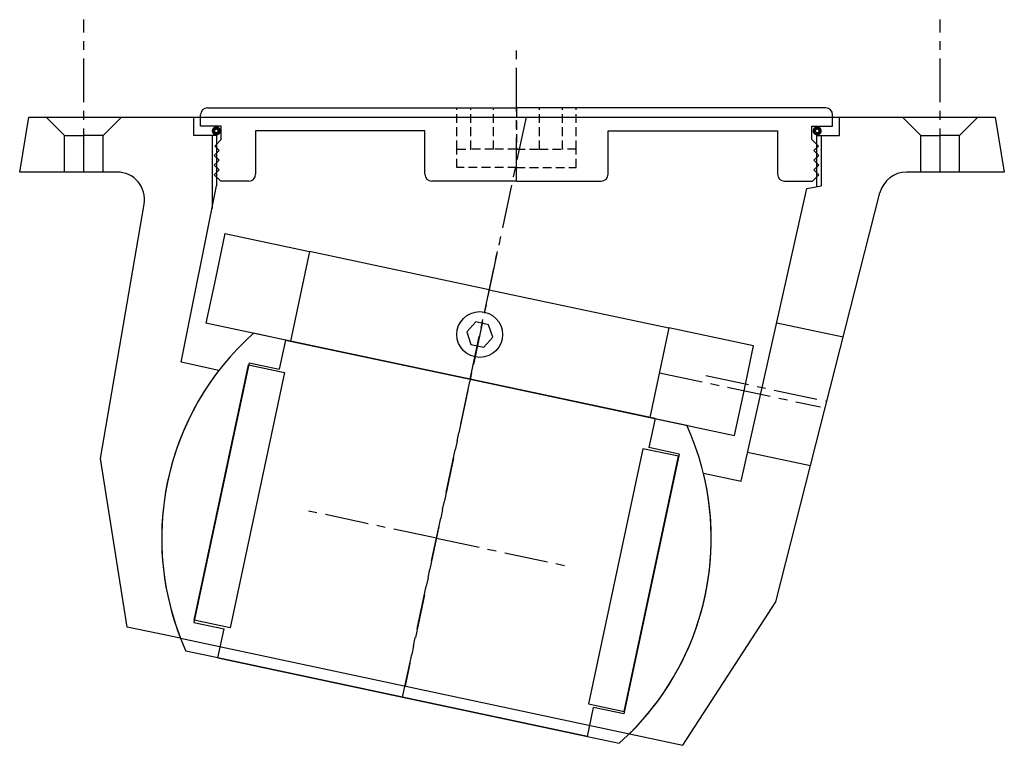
# Model space of a CAD drawing. Extents: x -91 to 124, y -47 to 113.
import ezdxf

# ---------------------------------------------------------------- set-up
doc = ezdxf.new("R2010")
doc.units = 0
doc.header["$LTSCALE"] = 0.3
doc.linetypes.add('CENTER', pattern=[50.8, 31.75, -6.35, 6.35, -6.35])
doc.linetypes.add('HIDDEN', pattern=[9.525, 6.35, -3.175])
doc.layers.get('0').update_dxf_attribs({"linetype": 'CONTINUOUS'})
doc.layers.add('CENTER', color=9, linetype='CENTER')

# ---------------------------------------------------------------- blocks, each defined once
blk = doc.blocks.new('M52-155')
for p, q in [((-67.5, 0), (-0.01, 0)), ((67.5, 0), (0, 0)), ((-69, -4), (-69, -1.5)), ((69, -4), (69, -1.5)), ((-64.5, -4), (-69, -4)), ((-64.5, -6.9), (-64.5, -4)), ((64.5, -6.9), (64.5, -4)), ((64.5, -4), (69, -4)), ((-57, -5), (-57, -14.5)), ((-20, -5), (-57, -5)), ((-20, -14.5), (-20, -5)), ((20, -14.5), (20, -5)), ((20, -5), (56.99, -5)), ((56.99, -5), (56.99, -14.5)), ((-64.5, -6.9), (-65.92, -8.32)), ((-64.94, -9.3), (-65.92, -8.32)), ((64.5, -6.9), (65.91, -8.32)), ((64.93, -9.3), (65.91, -8.32)), ((-66, -10.36), (-64.94, -9.3)), ((-64.94, -11.42), (-66, -10.36)), ((66, -10.36), (64.93, -9.3)), ((64.93, -11.42), (66, -10.36)), ((-66, -12.48), (-64.94, -11.42)), ((-64.94, -13.54), (-66, -12.48)), ((66, -12.48), (64.93, -11.42)), ((64.93, -13.54), (66, -12.48)), ((-66, -14.6), (-64.94, -13.54)), ((-64.6, -16), (-66, -14.6)), ((64.6, -16), (66, -14.6)), ((66, -14.6), (64.93, -13.54)), ((-58.5, -16), (-64.6, -16)), ((-0.01, -16), (-18.5, -16)), ((0, -16), (18.5, -16)), ((58.49, -16), (64.6, -16))]:
    blk.add_line(p, q)
at = {"linetype": 'HIDDEN'}
for p, q in [((-13.01, -9), (-13.01, 0)), ((-10.01, -9), (-10.01, 0)), ((-5.01, -9), (-5.01, 0)), ((0, 0), (0, -9)), ((5, -9), (5, 0)), ((10, -9), (10, 0)), ((13, -9), (13, 0)), ((-13.01, -9), (-10.01, -9)), ((-13.01, -13), (-13.01, -9)), ((-5.01, -9), (-10.01, -9)), ((-0.01, -9), (-5.01, -9)), ((0, -9), (5, -9)), ((5, -9), (10, -9)), ((13, -9), (10, -9)), ((13, -13), (13, -9)), ((-0.01, -13), (-13.01, -13)), ((0, -13), (13, -13))]:
    blk.add_line(p, q, dxfattribs=at)
for centre, start, end in [((-67.5, -1.5), 90, 180), ((67.5, -1.5), 0, 90), ((-58.5, -14.5), 270, 0), ((-18.5, -14.5), 180, 270), ((18.5, -14.5), 270, 0), ((58.49, -14.5), 180, 270)]:
    blk.add_arc(centre, 1.5, start, end)
at = {"layer": 'CENTER'}
blk.add_line((-0.01, -16), (-0.01, 12.82), dxfattribs=at)
blk = doc.blocks.new('M52-150')
for p, q in [((-91, 80), (-89, 92)), ((-89, 92), (-53, 92)), ((-81.25, 88), (-85.25, 92)), ((-72.75, 88), (-68.75, 92)), ((-53, 88), (-53, 92)), ((-53, 92), (88, 92)), ((88, 92), (122, 92)), ((88, 88), (88, 92)), ((105.75, 88), (101.75, 92)), ((114.25, 88), (118.25, 92)), ((122, 92), (124, 80)), ((-81.25, 80), (-81.25, 88)), ((-81.25, 88), (-77, 88)), ((-72.75, 88), (-77, 88)), ((-72.75, 80), (-72.75, 88)), ((-48, 88), (-53, 88)), ((-49, 88), (-49, 72.01)), ((-48, 88), (-48, 77)), ((83, 88), (83, 76.81)), ((83, 88), (88, 88)), ((84, 88), (84, 77)), ((105.75, 80), (105.75, 88)), ((105.75, 88), (110, 88)), ((114.25, 88), (110, 88)), ((114.25, 80), (114.25, 88)), ((-69.75, 80), (-91, 80)), ((124, 80), (102.67, 80)), ((-55.73, 38.43), (-48, 77)), ((66.54, 12.44), (80.9, 76.4)), ((74.11, -13.9), (96.85, 75.48)), ((80.9, 76.4), (84, 77)), ((-73.36, 17.45), (-63.84, 72.99)), ((74.32, 47.08), (88.84, 43.99)), ((-47.49, 36.67), (-55.73, 38.43)), ((-67.51, -19.39), (-73.36, 17.45)), ((67.96, 18.78), (81.69, 15.86)), ((58.3, 14.19), (66.54, 12.44)), ((53.78, -45.17), (74.11, -13.9)), ((-55.88, -21.86), (-67.51, -19.39)), ((-55.88, -21.86), (42.15, -42.7)), ((42.15, -42.7), (53.78, -45.17))]:
    blk.add_line(p, q)
for centre, radius, start, end in [((-69.75, 74), 6, 350.2724, 90), ((102.67, 74), 6, 90, 165.7276), ((0, 0), 60, 142.3207, 201.367), ((0, 0), 60, 314.633, 13.6793)]:
    blk.add_arc(centre, radius, start, end)
at = {"layer": 'CENTER'}
for p, q in [((-77, 80), (-77, 113.28)), ((110, 80), (110, 113.28)), ((19.56, 92), (-6.86, -32.28)), ((58.84, 35.54), (85.26, 29.93)), ((0, 0), (-29.43, 6.26)), ((0, 0), (29.43, -6.26))]:
    blk.add_line(p, q, dxfattribs=at)
blk = doc.blocks.new('Ball-120x80')
for p, q in [((-41.25, 35.5), (-48.37, 35.5)), ((-41.25, 35.5), (0, 35.5)), ((-41.25, 35.5), (-41.25, 29)), ((41.25, 35.5), (0, 35.5)), ((41.25, 35.5), (48.37, 35.5)), ((41.25, 35.5), (41.25, 29)), ((-48, 29), (-41.25, 29)), ((-48, 29), (-48, -29)), ((-48, -28.5), (-48, 28.5)), ((-48, 28.5), (-40, 28.5)), ((-40, 28.5), (-40, -28.5)), ((40, 28.5), (40, -28.5)), ((48, 28.5), (40, 28.5)), ((48, 29), (41.25, 29)), ((48, 29), (48, -29)), ((48, -28.5), (48, 28.5)), ((-40, -28.5), (-48, -28.5)), ((-48, -29), (-41.25, -29)), ((-41.25, -35.5), (-41.25, -29)), ((40, -28.5), (48, -28.5)), ((48, -29), (41.25, -29)), ((41.25, -35.5), (41.25, -29)), ((-41.25, -35.5), (-48.37, -35.5)), ((-41.25, -35.5), (0, -35.5)), ((0, -35.5), (-41.25, -35.5)), ((41.25, -35.5), (0, -35.5)), ((0, -35.5), (41.25, -35.5)), ((41.25, -35.5), (48.37, -35.5))]:
    blk.add_line(p, q)
for start, end in [(143.7246, 216.2754), (323.7246, 36.2754)]:
    blk.add_arc((0, 0), 60, start, end)
at = {"layer": 'CENTER'}
for p, q in [((0, -35.5), (0, 35.5)), ((0, 0), (-15.29, 0)), ((0, 0), (15.29, 0))]:
    blk.add_line(p, q, dxfattribs=at)
blk = doc.blocks.new('46080-SV')
for p, q in [((-59, 20), (-59, 10)), ((-59, 20), (-40.1, 20)), ((-40.1, 20), (-40.1, 0)), ((0, 20), (-40.1, 20)), ((0, 20), (40.1, 20)), ((40.1, 20), (40.1, 0)), ((59, 20), (40.1, 20)), ((59, 10), (59, 20)), ((-59, 10), (-59, 0)), ((59, 0), (59, 10)), ((-40.1, 0), (-59, 0)), ((0, 0), (-40.1, 0)), ((0, 0), (40.1, 0)), ((40.1, 0), (59, 0))]:
    blk.add_line(p, q)
blk.add_lwpolyline([(-1.44, 12.5), (-2.89, 10), (-1.44, 7.5), (1.44, 7.5), (2.89, 10), (1.44, 12.5)], close=True)
blk.add_circle((0, 10), 5)
at = {"layer": 'CENTER'}
for p, q in [((0, 0), (0, 30)), ((40.1, 10), (76.06, 10))]:
    blk.add_line(p, q, dxfattribs=at)

msp = doc.modelspace()

# ---------------------------------------------------------------- linework, layer by layer
at = {"const_width": 0.75}
for points in [[(-48.69, 88.98, 1), (-47.44, 88.98, 1)], [(82.52, 88.98, 1), (83.77, 88.98, 1)]]:
    msp.add_lwpolyline(points, format="xyb", close=True, dxfattribs=at)

# ---------------------------------------------------------------- block references
for name, p in [('M52-150', (0, 0)), ('M52-155', (17.5, 94))]:
    msp.add_blockref(name, p)
for name, p, rotation in [('46080-SV', (7.38, 34.72), 347.9999999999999), ('Ball-120x80', (0, 0), 348)]:
    msp.add_blockref(name, p, dxfattribs=dict(rotation=rotation))

doc.saveas('drawing.dxf')
